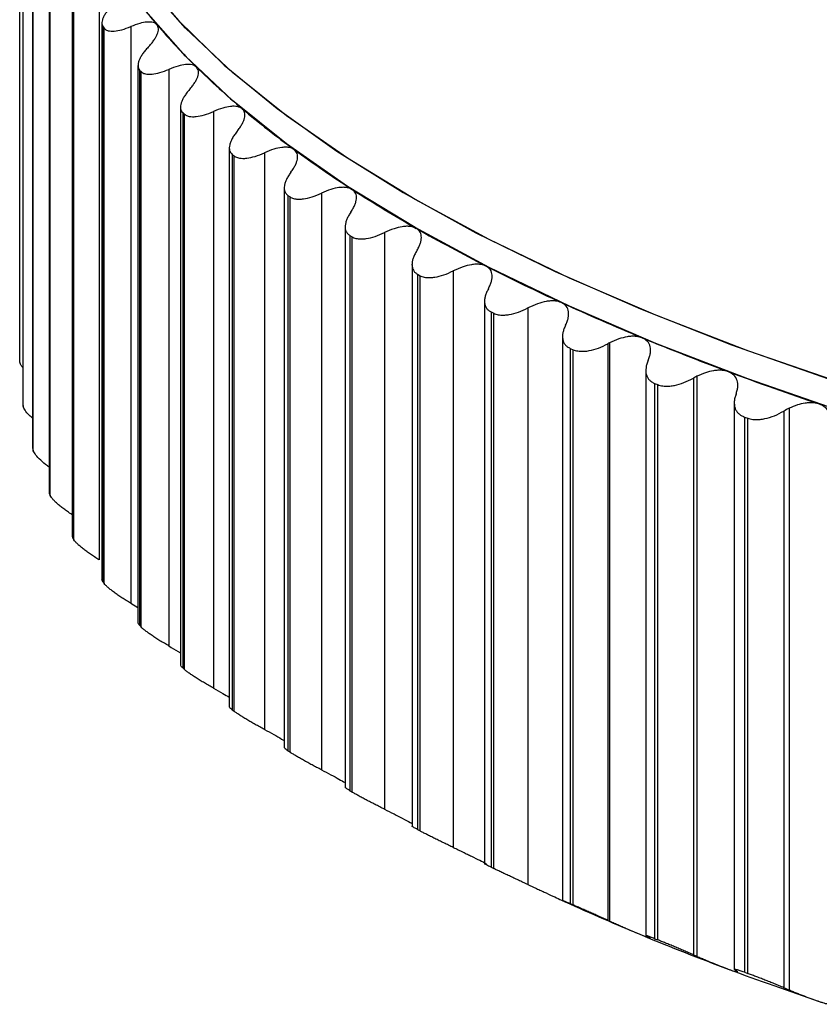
# Paper-space layout '_Dimétrica' of a CAD drawing. Header units: millimetres. Extents: x -40.5 to 42.3, y -20.2 to 56.9.
# Tile 1 of 8: x -36 to -25.3, y -16.7 to -3.5. Entities that reach past the tile are written whole.
import ezdxf

# ---------------------------------------------------------------- set-up
doc = ezdxf.new("R2010")
doc.units = ezdxf.units.MM

psp = doc.layouts.new('_Dimétrica')

# ---------------------------------------------------------------- linework, layer by layer
at = {"color": 7, "linetype": 'Continuous', "lineweight": 25}
for p, q in [((-36, -8.112), (-36, -0.664)), ((-35.958, -1.235), (-35.958, -8.687)), ((-35.957, -1.245), (-35.957, -8.694)), ((-35.954, -8.715), (-35.954, -1.267)), ((-35.826, -1.827), (-35.826, -9.282)), ((-35.823, -1.847), (-35.823, -9.295)), ((-35.817, -9.317), (-35.817, -1.869)), ((-35.605, -2.415), (-35.605, -9.875)), ((-35.599, -2.445), (-35.599, -9.894)), ((-35.59, -9.915), (-35.59, -2.467)), ((-35.295, -2.998), (-35.295, -10.462)), ((-35.285, -3.039), (-35.285, -10.488)), ((-35.272, -10.509), (-35.272, -3.061)), ((-34.935, -3.043), (-34.935, -10.777)), ((-34.898, -3.576), (-34.898, -11.044)), ((-34.882, -3.627), (-34.866, -3.648)), ((-34.882, -3.627), (-34.882, -11.075)), ((-34.866, -11.097), (-34.866, -3.648)), ((-34.51, -3.625), (-34.51, -11.359)), ((-34.413, -4.145), (-34.413, -11.62)), ((-34.391, -4.208), (-34.371, -4.229)), ((-34.391, -4.208), (-34.391, -11.656)), ((-33.998, -4.199), (-33.998, -11.933)), ((-34.371, -11.677), (-34.371, -4.229)), ((-33.843, -4.703), (-33.843, -12.189)), ((-33.812, -4.779), (-33.79, -4.8)), ((-33.812, -4.779), (-33.812, -12.227)), ((-33.79, -12.248), (-33.79, -4.8)), ((-33.4, -4.764), (-33.4, -12.498)), ((-33.188, -5.251), (-33.188, -12.748)), ((-33.149, -5.34), (-33.123, -5.36)), ((-33.149, -5.34), (-33.149, -12.789)), ((-33.123, -12.809), (-33.123, -5.36)), ((-32.718, -5.318), (-32.718, -13.052)), ((-32.451, -5.787), (-32.451, -13.295)), ((-32.401, -5.89), (-32.373, -5.909)), ((-32.401, -5.89), (-32.401, -13.338)), ((-32.373, -13.357), (-32.373, -5.909)), ((-31.953, -5.86), (-31.953, -13.594)), ((-31.634, -6.31), (-31.634, -13.829)), ((-31.572, -6.426), (-31.541, -6.445)), ((-31.572, -6.426), (-31.572, -13.874)), ((-31.541, -13.893), (-31.541, -6.445)), ((-31.107, -6.388), (-31.107, -14.122)), ((-30.737, -6.818), (-30.737, -14.35)), ((-30.663, -6.947), (-30.629, -6.966)), ((-30.663, -6.947), (-30.663, -14.395)), ((-30.629, -14.414), (-30.629, -6.966)), ((-30.183, -6.902), (-30.183, -14.636)), ((-29.765, -7.308), (-29.765, -14.857)), ((-29.677, -7.453), (-29.64, -7.471)), ((-29.677, -7.453), (-29.677, -14.901)), ((-29.64, -14.919), (-29.64, -7.471)), ((-29.182, -7.399), (-29.182, -15.133)), ((-28.718, -7.781), (-28.718, -15.347)), ((-28.108, -7.879), (-28.108, -15.613)), ((-28.087, -7.868), (-28.087, -15.623)), ((-28.616, -7.941), (-28.576, -7.959)), ((-28.616, -7.941), (-28.616, -15.389)), ((-28.576, -15.407), (-28.576, -7.959)), ((-27.6, -8.236), (-27.6, -15.82)), ((-26.917, -8.316), (-26.917, -16.094)), ((-27.482, -8.411), (-27.44, -8.428)), ((-27.482, -8.411), (-27.482, -15.859)), ((-27.44, -15.876), (-27.44, -8.428)), ((-26.963, -8.341), (-26.963, -16.075)), ((-35.957, -8.694), (-35.954, -8.715)), ((-26.414, -8.671), (-26.414, -16.273)), ((-25.749, -8.782), (-25.749, -16.516)), ((-25.679, -8.745), (-25.679, -16.546)), ((-26.279, -8.862), (-26.234, -8.878)), ((-26.279, -8.862), (-26.279, -16.31)), ((-26.234, -16.326), (-26.234, -8.878)), ((-35.823, -9.295), (-35.817, -9.317)), ((-35.599, -9.894), (-35.6, -9.875)), ((-35.599, -9.894), (-35.59, -9.915)), ((-35.285, -10.488), (-35.291, -10.462)), ((-35.285, -10.488), (-35.272, -10.509)), ((-34.882, -11.075), (-34.896, -11.044)), ((-34.882, -11.075), (-34.866, -11.097)), ((-34.51, -11.359), (-34.413, -11.419)), ((-34.391, -11.656), (-34.371, -11.677)), ((-33.812, -12.227), (-33.79, -12.248)), ((-33.149, -12.789), (-33.123, -12.809)), ((-32.401, -13.338), (-32.373, -13.357)), ((-31.572, -13.874), (-31.541, -13.893)), ((-30.663, -14.395), (-30.629, -14.414)), ((-29.677, -14.901), (-29.64, -14.919)), ((-28.616, -15.389), (-28.576, -15.407)), ((-27.482, -15.859), (-27.44, -15.876)), ((-26.279, -16.31), (-26.234, -16.326))]:
    psp.add_line(p, q, dxfattribs=at)
at = {"color": 7, "linetype": 'Continuous', "lineweight": 25, "flags": 128}
for points in [[(-35.5, 0), (-35.474, -0.449), (-35.352, -1.078), (-35.13, -1.704), (-34.808, -2.325), (-34.388, -2.939), (-33.87, -3.545), (-33.256, -4.141), (-32.548, -4.725), (-31.747, -5.295), (-30.857, -5.851), (-29.879, -6.39), (-28.816, -6.911), (-27.672, -7.413), (-26.449, -7.893), (-25.151, -8.351), (-23.782, -8.785), (-22.346, -9.195), (-20.846, -9.578), (-19.287, -9.935), (-17.673, -10.263), (-16.01, -10.562), (-14.301, -10.831), (-12.551, -11.069)], [(-13.99, -10.876), (-15.708, -10.612), (-17.381, -10.318), (-19.005, -9.995), (-20.576, -9.643), (-22.087, -9.264), (-23.536, -8.859), (-24.918, -8.428), (-26.23, -7.974), (-27.466, -7.497), (-28.625, -6.999), (-29.703, -6.481), (-30.696, -5.944), (-31.603, -5.391), (-32.419, -4.822), (-33.144, -4.239), (-33.774, -3.645), (-34.308, -3.04), (-34.745, -2.427), (-35.084, -1.806), (-35.323, -1.181), (-35.461, -0.552), (-35.5, 0)], [(-13.99, -11.253), (-15.708, -10.989), (-17.381, -10.695), (-19.005, -10.372), (-20.576, -10.02), (-22.087, -9.641), (-23.536, -9.236), (-24.918, -8.805), (-26.23, -8.351), (-27.466, -7.874), (-28.625, -7.376), (-29.703, -6.858), (-30.696, -6.321), (-31.603, -5.768), (-32.419, -5.199), (-33.144, -4.617), (-33.774, -4.022), (-34.308, -3.417), (-34.745, -2.804), (-35.084, -2.184), (-35.323, -1.558), (-35.461, -0.929), (-35.5, -0.377)]]:
    psp.add_lwpolyline(points, dxfattribs=at)
at = {"color": 7, "linetype": 'Continuous', "lineweight": 25}
for centre, radius, start, end in [((-28.681, 1.066), 7.196, 214.6485, 220.4367), ((-27.481, 2.087), 8.77, 220.4306, 225.5032), ((-26.114, 3.476), 10.719, 225.4956, 229.9328), ((-24.603, 5.271), 13.066, 229.9251, 233.8137), ((-22.972, 7.497), 15.825, 233.8066, 237.2288), ((-21.249, 10.169), 19.005, 237.2226, 240.2516), ((-19.462, 13.291), 22.602, 240.2463, 242.9446), ((-17.64, 16.854), 26.604, 242.9402, 245.3606), ((-15.811, 20.838), 30.987, 245.3569, 247.5433), ((-14.002, 25.21), 35.719, 247.5402, 249.5289), ((-12.239, 29.927), 40.754, 249.5264, 251.3477), ((-15.783, 12.891), 31.06, 245.4611, 247.542), ((-14.002, 17.196), 35.719, 247.5402, 249.5289), ((-12.239, 21.913), 40.754, 249.5264, 251.3477)]:
    psp.add_arc(centre, radius, start, end, dxfattribs=at)
for points, knots in [([(-34.742, -3.323), (-34.757, -3.338), (-34.787, -3.368), (-34.824, -3.413), (-34.854, -3.456), (-34.877, -3.497), (-34.892, -3.536), (-34.899, -3.571), (-34.896, -3.603), (-34.887, -3.619), (-34.882, -3.627)], [0, 0, 0, 0, 0.129351, 0.254419, 0.377149, 0.499596, 0.624417, 0.748826, 0.875523, 1, 1, 1, 1]), ([(-34.157, -3.601), (-34.164, -3.594), (-34.178, -3.581), (-34.209, -3.569), (-34.247, -3.563), (-34.305, -3.565), (-34.392, -3.58), (-34.469, -3.61), (-34.51, -3.625)], [0, 0, 0, 0, 0.1206916, 0.2437298, 0.3698471, 0.4997242, 0.7343355, 1, 1, 1, 1]), ([(-34.866, -3.648), (-34.862, -3.653), (-34.853, -3.662), (-34.835, -3.673), (-34.81, -3.682), (-34.776, -3.687), (-34.717, -3.686), (-34.629, -3.671), (-34.55, -3.64), (-34.51, -3.625)], [0, 0, 0, 0, 0.082855, 0.165929, 0.250146, 0.374251, 0.499638, 0.745109, 1, 1, 1, 1]), ([(-34.276, -3.901), (-34.261, -3.885), (-34.233, -3.853), (-34.199, -3.808), (-34.173, -3.767), (-34.147, -3.713), (-34.131, -3.651), (-34.149, -3.617), (-34.157, -3.601)], [0, 0, 0, 0, 0.136966, 0.265944, 0.387157, 0.500873, 0.75657, 1, 1, 1, 1]), ([(-34.276, -3.901), (-34.29, -3.916), (-34.318, -3.947), (-34.352, -3.992), (-34.379, -4.036), (-34.399, -4.077), (-34.411, -4.116), (-34.414, -4.152), (-34.409, -4.184), (-34.397, -4.2), (-34.391, -4.208)], [0, 0, 0, 0, 0.129351, 0.254419, 0.377149, 0.499596, 0.624417, 0.748825, 0.875523, 1, 1, 1, 1]), ([(-34.371, -4.229), (-34.366, -4.233), (-34.356, -4.242), (-34.336, -4.253), (-34.309, -4.261), (-34.273, -4.266), (-34.21, -4.264), (-34.119, -4.247), (-34.039, -4.215), (-33.998, -4.199)], [0, 0, 0, 0, 0.082854, 0.165929, 0.250146, 0.374251, 0.499638, 0.745109, 1, 1, 1, 1]), ([(-33.628, -4.169), (-33.636, -4.162), (-33.652, -4.15), (-33.686, -4.138), (-33.727, -4.133), (-33.788, -4.135), (-33.878, -4.152), (-33.956, -4.183), (-33.998, -4.199)], [0, 0, 0, 0, 0.120692, 0.24373, 0.369847, 0.499724, 0.734335, 1, 1, 1, 1]), ([(-33.722, -4.471), (-33.709, -4.454), (-33.682, -4.423), (-33.651, -4.377), (-33.627, -4.335), (-33.605, -4.281), (-33.595, -4.219), (-33.617, -4.185), (-33.628, -4.169)], [0, 0, 0, 0, 0.136966, 0.265944, 0.387157, 0.500874, 0.75657, 1, 1, 1, 1]), ([(-33.722, -4.471), (-33.736, -4.486), (-33.762, -4.518), (-33.793, -4.563), (-33.818, -4.607), (-33.835, -4.649), (-33.843, -4.688), (-33.843, -4.724), (-33.834, -4.756), (-33.82, -4.771), (-33.812, -4.779)], [0, 0, 0, 0, 0.129351, 0.254419, 0.377148, 0.499596, 0.624416, 0.748825, 0.875523, 1, 1, 1, 1]), ([(-33.014, -4.727), (-33.023, -4.721), (-33.041, -4.709), (-33.078, -4.698), (-33.121, -4.693), (-33.186, -4.696), (-33.278, -4.715), (-33.358, -4.747), (-33.4, -4.764)], [0, 0, 0, 0, 0.120692, 0.24373, 0.369847, 0.499724, 0.734335, 1, 1, 1, 1]), ([(-33.084, -5.03), (-33.071, -5.014), (-33.046, -4.982), (-33.018, -4.935), (-32.997, -4.893), (-32.979, -4.839), (-32.974, -4.776), (-33.001, -4.743), (-33.014, -4.727)], [0, 0, 0, 0, 0.136966, 0.265944, 0.387157, 0.500874, 0.75657, 1, 1, 1, 1]), ([(-33.79, -4.8), (-33.784, -4.804), (-33.773, -4.813), (-33.751, -4.823), (-33.721, -4.831), (-33.682, -4.835), (-33.617, -4.832), (-33.523, -4.814), (-33.441, -4.781), (-33.4, -4.764)], [0, 0, 0, 0, 0.082854, 0.165929, 0.250146, 0.374251, 0.499638, 0.745109, 1, 1, 1, 1]), ([(-33.084, -5.03), (-33.096, -5.046), (-33.121, -5.078), (-33.15, -5.124), (-33.171, -5.169), (-33.184, -5.211), (-33.19, -5.25), (-33.186, -5.286), (-33.173, -5.317), (-33.157, -5.333), (-33.149, -5.34)], [0, 0, 0, 0, 0.1293505, 0.2544186, 0.3771483, 0.4995957, 0.6244164, 0.7488253, 0.8755228, 1, 1, 1, 1]), ([(-32.317, -5.275), (-32.327, -5.269), (-32.346, -5.256), (-32.386, -5.246), (-32.432, -5.242), (-32.499, -5.247), (-32.595, -5.267), (-32.675, -5.3), (-32.718, -5.318)], [0, 0, 0, 0, 0.120692, 0.24373, 0.369847, 0.499724, 0.734335, 1, 1, 1, 1]), ([(-32.362, -5.579), (-32.35, -5.562), (-32.327, -5.529), (-32.301, -5.483), (-32.284, -5.44), (-32.27, -5.386), (-32.271, -5.323), (-32.302, -5.291), (-32.317, -5.275)], [0, 0, 0, 0, 0.136966, 0.265944, 0.387158, 0.500875, 0.75657, 1, 1, 1, 1]), ([(-33.123, -5.36), (-33.117, -5.365), (-33.104, -5.374), (-33.08, -5.383), (-33.048, -5.391), (-33.007, -5.394), (-32.939, -5.39), (-32.842, -5.37), (-32.759, -5.335), (-32.718, -5.318)], [0, 0, 0, 0, 0.082854, 0.165929, 0.250146, 0.374251, 0.499638, 0.745109, 1, 1, 1, 1]), ([(-32.362, -5.579), (-32.373, -5.595), (-32.396, -5.627), (-32.422, -5.674), (-32.44, -5.718), (-32.451, -5.761), (-32.453, -5.8), (-32.445, -5.836), (-32.429, -5.867), (-32.411, -5.882), (-32.401, -5.89)], [0, 0, 0, 0, 0.1293506, 0.2544188, 0.3771486, 0.499596, 0.6244167, 0.7488255, 0.8755229, 1, 1, 1, 1]), ([(-31.538, -5.81), (-31.549, -5.804), (-31.57, -5.792), (-31.612, -5.783), (-31.661, -5.78), (-31.731, -5.785), (-31.829, -5.807), (-31.91, -5.841), (-31.953, -5.86)], [0, 0, 0, 0, 0.120692, 0.24373, 0.369847, 0.499724, 0.734336, 1, 1, 1, 1]), ([(-31.558, -6.114), (-31.547, -6.097), (-31.526, -6.064), (-31.503, -6.017), (-31.489, -5.974), (-31.479, -5.92), (-31.485, -5.857), (-31.521, -5.825), (-31.538, -5.81)], [0, 0, 0, 0, 0.136966, 0.265944, 0.387158, 0.500875, 0.756571, 1, 1, 1, 1]), ([(-32.373, -5.909), (-32.366, -5.914), (-32.352, -5.922), (-32.326, -5.931), (-32.292, -5.938), (-32.248, -5.941), (-32.177, -5.935), (-32.078, -5.914), (-31.995, -5.878), (-31.953, -5.86)], [0, 0, 0, 0, 0.0828543, 0.1659284, 0.2501459, 0.3742512, 0.4996376, 0.7451092, 1, 1, 1, 1]), ([(-31.558, -6.114), (-31.569, -6.131), (-31.59, -6.163), (-31.612, -6.21), (-31.628, -6.255), (-31.635, -6.298), (-31.633, -6.337), (-31.623, -6.373), (-31.603, -6.403), (-31.583, -6.418), (-31.572, -6.426)], [0, 0, 0, 0, 0.129351, 0.254419, 0.377149, 0.499596, 0.624417, 0.748826, 0.875523, 1, 1, 1, 1]), ([(-30.679, -6.331), (-30.691, -6.325), (-30.715, -6.314), (-30.759, -6.305), (-30.81, -6.303), (-30.882, -6.31), (-30.983, -6.333), (-31.064, -6.369), (-31.107, -6.388)], [0, 0, 0, 0, 0.120692, 0.24373, 0.369847, 0.499724, 0.734336, 1, 1, 1, 1]), ([(-30.674, -6.636), (-30.664, -6.619), (-30.645, -6.585), (-30.626, -6.538), (-30.614, -6.495), (-30.609, -6.44), (-30.62, -6.378), (-30.66, -6.346), (-30.679, -6.331)], [0, 0, 0, 0, 0.136966, 0.265944, 0.387158, 0.500875, 0.756571, 1, 1, 1, 1]), ([(-31.541, -6.445), (-31.533, -6.449), (-31.518, -6.457), (-31.49, -6.466), (-31.454, -6.472), (-31.408, -6.474), (-31.334, -6.468), (-31.232, -6.444), (-31.149, -6.407), (-31.107, -6.388)], [0, 0, 0, 0, 0.082854, 0.165928, 0.250146, 0.374251, 0.499638, 0.745109, 1, 1, 1, 1]), ([(-30.674, -6.636), (-30.684, -6.652), (-30.703, -6.685), (-30.723, -6.733), (-30.735, -6.778), (-30.739, -6.82), (-30.734, -6.86), (-30.72, -6.895), (-30.697, -6.925), (-30.675, -6.94), (-30.663, -6.947)], [0, 0, 0, 0, 0.129351, 0.254419, 0.377149, 0.499597, 0.624417, 0.748826, 0.875523, 1, 1, 1, 1]), ([(-29.743, -6.837), (-29.756, -6.832), (-29.781, -6.821), (-29.828, -6.813), (-29.881, -6.812), (-29.956, -6.819), (-30.058, -6.845), (-30.139, -6.882), (-30.183, -6.902)], [0, 0, 0, 0, 0.120692, 0.24373, 0.369847, 0.499724, 0.734336, 1, 1, 1, 1]), ([(-29.713, -7.142), (-29.704, -7.125), (-29.687, -7.091), (-29.671, -7.043), (-29.662, -7), (-29.661, -6.945), (-29.678, -6.883), (-29.722, -6.852), (-29.743, -6.837)], [0, 0, 0, 0, 0.136966, 0.265945, 0.387158, 0.500875, 0.756571, 1, 1, 1, 1]), ([(-30.629, -6.966), (-30.621, -6.97), (-30.604, -6.978), (-30.574, -6.986), (-30.536, -6.992), (-30.489, -6.993), (-30.412, -6.985), (-30.309, -6.96), (-30.225, -6.921), (-30.183, -6.902)], [0, 0, 0, 0, 0.082854, 0.165928, 0.250146, 0.374251, 0.499637, 0.745109, 1, 1, 1, 1]), ([(-29.713, -7.142), (-29.722, -7.159), (-29.739, -7.192), (-29.756, -7.239), (-29.765, -7.285), (-29.765, -7.327), (-29.757, -7.367), (-29.74, -7.402), (-29.714, -7.431), (-29.689, -7.446), (-29.677, -7.453)], [0, 0, 0, 0, 0.129351, 0.254419, 0.377149, 0.499597, 0.624417, 0.748826, 0.875523, 1, 1, 1, 1]), ([(-28.732, -7.327), (-28.745, -7.322), (-28.772, -7.311), (-28.822, -7.304), (-28.877, -7.304), (-28.953, -7.313), (-29.057, -7.34), (-29.139, -7.379), (-29.182, -7.399)], [0, 0, 0, 0, 0.120692, 0.24373, 0.369847, 0.499724, 0.734336, 1, 1, 1, 1]), ([(-28.677, -7.631), (-28.669, -7.614), (-28.654, -7.58), (-28.641, -7.532), (-28.635, -7.488), (-28.638, -7.434), (-28.661, -7.372), (-28.708, -7.342), (-28.732, -7.327)], [0, 0, 0, 0, 0.136966, 0.265945, 0.387158, 0.500876, 0.756571, 1, 1, 1, 1]), ([(-29.64, -7.471), (-29.631, -7.475), (-29.613, -7.482), (-29.581, -7.49), (-29.542, -7.495), (-29.492, -7.496), (-29.414, -7.486), (-29.308, -7.459), (-29.225, -7.419), (-29.182, -7.399)], [0, 0, 0, 0, 0.082854, 0.165928, 0.250145, 0.374251, 0.499637, 0.745109, 1, 1, 1, 1]), ([(-28.677, -7.631), (-28.685, -7.648), (-28.7, -7.681), (-28.714, -7.729), (-28.719, -7.775), (-28.717, -7.817), (-28.706, -7.857), (-28.685, -7.891), (-28.656, -7.921), (-28.629, -7.934), (-28.616, -7.941)], [0, 0, 0, 0, 0.129351, 0.254419, 0.377149, 0.499597, 0.624418, 0.748826, 0.875523, 1, 1, 1, 1]), ([(-27.648, -7.8), (-27.661, -7.795), (-27.689, -7.785), (-27.738, -7.779), (-27.792, -7.778), (-27.867, -7.787), (-27.967, -7.813), (-28.046, -7.849), (-28.087, -7.868)], [0, 0, 0, 0, 0.121041, 0.244236, 0.370263, 0.499757, 0.735564, 1, 1, 1, 1]), ([(-28.576, -7.959), (-28.566, -7.962), (-28.547, -7.97), (-28.514, -7.977), (-28.472, -7.981), (-28.421, -7.981), (-28.341, -7.97), (-28.234, -7.941), (-28.15, -7.9), (-28.108, -7.879)], [0, 0, 0, 0, 0.082854, 0.165928, 0.250145, 0.374251, 0.499637, 0.745109, 1, 1, 1, 1]), ([(-27.569, -8.102), (-27.562, -8.085), (-27.548, -8.051), (-27.538, -8.003), (-27.536, -7.959), (-27.543, -7.904), (-27.571, -7.843), (-27.623, -7.814), (-27.648, -7.8)], [0, 0, 0, 0, 0.136966, 0.265945, 0.387158, 0.500876, 0.756571, 1, 1, 1, 1]), ([(-35.958, -8.199), (-35.966, -8.189), (-35.994, -8.154), (-35.998, -8.13), (-36, -8.112)], [0, 0, 0, 0, 0.295553, 1, 1, 1, 1]), ([(-27.569, -8.102), (-27.575, -8.119), (-27.589, -8.153), (-27.599, -8.201), (-27.602, -8.247), (-27.596, -8.289), (-27.581, -8.328), (-27.557, -8.362), (-27.525, -8.391), (-27.496, -8.405), (-27.482, -8.411)], [0, 0, 0, 0, 0.129351, 0.254419, 0.37715, 0.499597, 0.624418, 0.748826, 0.875523, 1, 1, 1, 1]), ([(-26.494, -8.253), (-26.508, -8.249), (-26.535, -8.24), (-26.583, -8.234), (-26.636, -8.234), (-26.707, -8.242), (-26.803, -8.265), (-26.878, -8.299), (-26.917, -8.316)], [0, 0, 0, 0, 0.121443, 0.244823, 0.370757, 0.499823, 0.736949, 1, 1, 1, 1]), ([(-26.39, -8.555), (-26.385, -8.537), (-26.373, -8.503), (-26.366, -8.454), (-26.367, -8.411), (-26.379, -8.356), (-26.412, -8.295), (-26.467, -8.267), (-26.494, -8.253)], [0, 0, 0, 0, 0.136966, 0.265945, 0.387159, 0.500876, 0.756571, 1, 1, 1, 1]), ([(-27.44, -8.428), (-27.429, -8.431), (-27.409, -8.439), (-27.374, -8.445), (-27.331, -8.449), (-27.278, -8.448), (-27.196, -8.436), (-27.088, -8.405), (-27.005, -8.362), (-26.963, -8.341)], [0, 0, 0, 0, 0.0828538, 0.1659275, 0.2501447, 0.3742506, 0.4996374, 0.7451091, 1, 1, 1, 1]), ([(-26.39, -8.555), (-26.396, -8.572), (-26.408, -8.605), (-26.415, -8.654), (-26.414, -8.699), (-26.405, -8.742), (-26.387, -8.78), (-26.36, -8.814), (-26.324, -8.843), (-26.294, -8.855), (-26.279, -8.862)], [0, 0, 0, 0, 0.129351, 0.254419, 0.37715, 0.499597, 0.624418, 0.748827, 0.875523, 1, 1, 1, 1]), ([(-35.826, -8.879), (-35.84, -8.867), (-35.884, -8.828), (-35.934, -8.768), (-35.947, -8.733), (-35.954, -8.715)], [0, 0, 0, 0, 0.194372, 0.595717, 1, 1, 1, 1]), ([(-25.273, -8.687), (-25.287, -8.683), (-25.314, -8.675), (-25.361, -8.67), (-25.412, -8.67), (-25.48, -8.677), (-25.571, -8.698), (-25.642, -8.729), (-25.679, -8.745)], [0, 0, 0, 0, 0.121842, 0.245418, 0.371282, 0.499961, 0.738292, 1, 1, 1, 1]), ([(-25.146, -8.986), (-25.141, -8.969), (-25.131, -8.934), (-25.128, -8.886), (-25.132, -8.842), (-25.147, -8.788), (-25.186, -8.728), (-25.245, -8.7), (-25.273, -8.687)], [0, 0, 0, 0, 0.136966, 0.265945, 0.387159, 0.500876, 0.756571, 1, 1, 1, 1]), ([(-26.234, -8.878), (-26.223, -8.881), (-26.202, -8.888), (-26.165, -8.894), (-26.121, -8.897), (-26.067, -8.895), (-25.983, -8.881), (-25.873, -8.849), (-25.791, -8.805), (-25.749, -8.782)], [0, 0, 0, 0, 0.082854, 0.165927, 0.250144, 0.37425, 0.499637, 0.745109, 1, 1, 1, 1]), ([(-35.605, -9.534), (-35.613, -9.528), (-35.656, -9.497), (-35.721, -9.44), (-35.791, -9.369), (-35.808, -9.334), (-35.817, -9.317)], [0, 0, 0, 0, 0.068776, 0.375178, 0.68645, 1, 1, 1, 1]), ([(-35.272, -10.189), (-35.291, -10.176), (-35.33, -10.15), (-35.384, -10.112), (-35.434, -10.074), (-35.479, -10.038), (-35.519, -10.003), (-35.551, -9.97), (-35.576, -9.94), (-35.585, -9.923), (-35.59, -9.915)], [0, 0, 0, 0, 0.1293509, 0.2544194, 0.3771495, 0.4995972, 0.6244178, 0.7488261, 0.875523, 1, 1, 1, 1]), ([(-34.935, -10.777), (-34.955, -10.764), (-34.995, -10.74), (-35.051, -10.702), (-35.102, -10.665), (-35.149, -10.63), (-35.192, -10.595), (-35.227, -10.563), (-35.255, -10.533), (-35.267, -10.517), (-35.272, -10.509)], [0, 0, 0, 0, 0.129351, 0.254419, 0.37715, 0.499597, 0.624418, 0.748826, 0.875523, 1, 1, 1, 1]), ([(-34.51, -11.359), (-34.53, -11.347), (-34.571, -11.322), (-34.628, -11.286), (-34.682, -11.25), (-34.731, -11.215), (-34.776, -11.181), (-34.814, -11.15), (-34.846, -11.12), (-34.859, -11.104), (-34.866, -11.097)], [0, 0, 0, 0, 0.129351, 0.25442, 0.37715, 0.499597, 0.624418, 0.748826, 0.875523, 1, 1, 1, 1]), ([(-34.391, -11.656), (-34.404, -11.641), (-34.418, -11.625), (-34.412, -11.62), (-34.412, -11.62)], [0, 0, 0, 0, 0.9212, 1, 1, 1, 1]), ([(-33.998, -11.933), (-34.019, -11.921), (-34.059, -11.898), (-34.118, -11.862), (-34.173, -11.827), (-34.225, -11.793), (-34.272, -11.76), (-34.313, -11.729), (-34.348, -11.7), (-34.364, -11.685), (-34.371, -11.677)], [0, 0, 0, 0, 0.129351, 0.25442, 0.37715, 0.499598, 0.624418, 0.748826, 0.875523, 1, 1, 1, 1]), ([(-33.998, -11.933), (-33.956, -11.957), (-33.901, -11.989), (-33.854, -12.02), (-33.843, -12.027)], [0, 0, 0, 0, 0.775914, 1, 1, 1, 1]), ([(-33.812, -12.227), (-33.827, -12.213), (-33.845, -12.196), (-33.84, -12.19), (-33.839, -12.189)], [0, 0, 0, 0, 0.786546, 1, 1, 1, 1]), ([(-33.4, -12.498), (-33.421, -12.486), (-33.462, -12.463), (-33.522, -12.429), (-33.579, -12.395), (-33.632, -12.361), (-33.682, -12.329), (-33.726, -12.299), (-33.763, -12.271), (-33.781, -12.256), (-33.79, -12.248)], [0, 0, 0, 0, 0.129351, 0.25442, 0.37715, 0.499598, 0.624418, 0.748826, 0.875523, 1, 1, 1, 1]), ([(-33.4, -12.498), (-33.358, -12.521), (-33.283, -12.563), (-33.217, -12.604), (-33.188, -12.621)], [0, 0, 0, 0, 0.571584, 1, 1, 1, 1]), ([(-33.149, -12.789), (-33.165, -12.775), (-33.188, -12.756), (-33.185, -12.75), (-33.184, -12.748)], [0, 0, 0, 0, 0.685969, 1, 1, 1, 1]), ([(-32.718, -13.052), (-32.739, -13.041), (-32.78, -13.018), (-32.841, -12.985), (-32.9, -12.952), (-32.955, -12.919), (-33.006, -12.888), (-33.053, -12.858), (-33.093, -12.831), (-33.113, -12.816), (-33.123, -12.809)], [0, 0, 0, 0, 0.129351, 0.25442, 0.37715, 0.499598, 0.624418, 0.748826, 0.875523, 1, 1, 1, 1]), ([(-32.718, -13.052), (-32.675, -13.075), (-32.596, -13.117), (-32.504, -13.17), (-32.463, -13.195), (-32.451, -13.202)], [0, 0, 0, 0, 0.45087, 0.849177, 1, 1, 1, 1]), ([(-32.401, -13.338), (-32.419, -13.325), (-32.449, -13.304), (-32.448, -13.298), (-32.447, -13.295)], [0, 0, 0, 0, 0.608162, 1, 1, 1, 1]), ([(-31.953, -13.594), (-31.974, -13.583), (-32.016, -13.561), (-32.078, -13.529), (-32.137, -13.497), (-32.194, -13.465), (-32.248, -13.435), (-32.297, -13.406), (-32.34, -13.379), (-32.362, -13.365), (-32.373, -13.357)], [0, 0, 0, 0, 0.129351, 0.25442, 0.37715, 0.499598, 0.624418, 0.748827, 0.875523, 1, 1, 1, 1]), ([(-31.953, -13.594), (-31.91, -13.616), (-31.829, -13.657), (-31.718, -13.718), (-31.661, -13.75), (-31.634, -13.766)], [0, 0, 0, 0, 0.376635, 0.709361, 1, 1, 1, 1]), ([(-31.572, -13.874), (-31.592, -13.861), (-31.628, -13.839), (-31.63, -13.832), (-31.631, -13.829)], [0, 0, 0, 0, 0.546319, 1, 1, 1, 1]), ([(-31.107, -14.122), (-31.128, -14.112), (-31.17, -14.091), (-31.233, -14.059), (-31.293, -14.028), (-31.352, -13.998), (-31.408, -13.968), (-31.459, -13.94), (-31.505, -13.914), (-31.529, -13.9), (-31.541, -13.893)], [0, 0, 0, 0, 0.129351, 0.25442, 0.37715, 0.499598, 0.624418, 0.748827, 0.875523, 1, 1, 1, 1]), ([(-31.107, -14.122), (-31.064, -14.144), (-30.982, -14.184), (-30.864, -14.245), (-30.779, -14.289), (-30.745, -14.309), (-30.737, -14.313)], [0, 0, 0, 0, 0.322525, 0.607449, 0.918141, 1, 1, 1, 1]), ([(-30.663, -14.395), (-30.684, -14.384), (-30.724, -14.361), (-30.743, -14.349), (-30.737, -14.35), (-30.737, -14.35)], [0, 0, 0, 0, 0.495931, 0.991077, 1, 1, 1, 1]), ([(-30.183, -14.636), (-30.204, -14.626), (-30.246, -14.605), (-30.309, -14.575), (-30.371, -14.545), (-30.431, -14.516), (-30.488, -14.487), (-30.541, -14.46), (-30.59, -14.435), (-30.616, -14.421), (-30.629, -14.414)], [0, 0, 0, 0, 0.129351, 0.25442, 0.37715, 0.499598, 0.624418, 0.748827, 0.875523, 1, 1, 1, 1]), ([(-30.183, -14.636), (-30.161, -14.646), (-30.118, -14.667), (-30.054, -14.697), (-29.995, -14.726), (-29.918, -14.764), (-29.825, -14.809), (-29.77, -14.837), (-29.743, -14.851)], [0, 0, 0, 0, 0.136966, 0.265945, 0.387159, 0.500876, 0.756571, 1, 1, 1, 1]), ([(-29.677, -14.901), (-29.699, -14.89), (-29.744, -14.868), (-29.768, -14.855), (-29.763, -14.857), (-29.762, -14.857)], [0, 0, 0, 0, 0.452684, 0.904652, 1, 1, 1, 1]), ([(-29.182, -15.133), (-29.204, -15.123), (-29.246, -15.104), (-29.309, -15.074), (-29.371, -15.046), (-29.432, -15.017), (-29.491, -14.989), (-29.547, -14.963), (-29.598, -14.939), (-29.626, -14.926), (-29.64, -14.919)], [0, 0, 0, 0, 0.129351, 0.25442, 0.37715, 0.499598, 0.624418, 0.748827, 0.875523, 1, 1, 1, 1]), ([(-29.182, -15.133), (-29.16, -15.143), (-29.117, -15.163), (-29.053, -15.193), (-28.994, -15.22), (-28.915, -15.257), (-28.819, -15.301), (-28.76, -15.328), (-28.732, -15.341)], [0, 0, 0, 0, 0.136966, 0.265945, 0.387159, 0.500876, 0.756571, 1, 1, 1, 1]), ([(-28.732, -15.341), (-28.719, -15.347), (-28.695, -15.358), (-28.668, -15.37), (-28.647, -15.38), (-28.641, -15.382), (-28.638, -15.384)], [0, 0, 0, 0, 0.241516, 0.487729, 0.740102, 1, 1, 1, 1]), ([(-28.616, -15.389), (-28.625, -15.386), (-28.643, -15.378), (-28.665, -15.368), (-28.687, -15.358), (-28.705, -15.351), (-28.72, -15.344), (-28.719, -15.346), (-28.691, -15.359), (-28.677, -15.365)], [0, 0, 0, 0, 0.082854, 0.165928, 0.250145, 0.374251, 0.499638, 0.745109, 1, 1, 1, 1]), ([(-28.64, -15.383), (-28.639, -15.383), (-28.638, -15.383), (-28.662, -15.372), (-28.677, -15.365)], [0, 0, 0, 0, 0.3501778, 1, 1, 1, 1]), ([(-28.108, -15.613), (-28.129, -15.604), (-28.171, -15.585), (-28.235, -15.557), (-28.298, -15.529), (-28.36, -15.501), (-28.42, -15.475), (-28.478, -15.45), (-28.531, -15.426), (-28.561, -15.413), (-28.576, -15.407)], [0, 0, 0, 0, 0.129351, 0.25442, 0.37715, 0.499598, 0.624418, 0.748827, 0.875523, 1, 1, 1, 1]), ([(-28.087, -15.623), (-28.066, -15.632), (-28.025, -15.65), (-27.964, -15.677), (-27.906, -15.703), (-27.829, -15.736), (-27.736, -15.777), (-27.677, -15.801), (-27.648, -15.814)], [0, 0, 0, 0, 0.135954, 0.264532, 0.385961, 0.500509, 0.755904, 1, 1, 1, 1]), ([(-27.648, -15.814), (-27.635, -15.819), (-27.608, -15.83), (-27.578, -15.842), (-27.554, -15.851), (-27.546, -15.853), (-27.542, -15.854)], [0, 0, 0, 0, 0.241516, 0.487729, 0.740102, 1, 1, 1, 1]), ([(-27.482, -15.859), (-27.491, -15.856), (-27.511, -15.848), (-27.535, -15.839), (-27.559, -15.83), (-27.581, -15.822), (-27.6, -15.816), (-27.605, -15.818), (-27.581, -15.83), (-27.569, -15.836)], [0, 0, 0, 0, 0.082854, 0.165928, 0.250145, 0.374251, 0.499638, 0.745109, 1, 1, 1, 1]), ([(-27.541, -15.853), (-27.54, -15.853), (-27.536, -15.853), (-27.555, -15.844), (-27.569, -15.836)], [0, 0, 0, 0, 0.260954, 1, 1, 1, 1]), ([(-26.963, -16.075), (-26.984, -16.066), (-27.025, -16.048), (-27.089, -16.02), (-27.153, -15.993), (-27.216, -15.967), (-27.278, -15.941), (-27.337, -15.917), (-27.392, -15.895), (-27.424, -15.882), (-27.44, -15.876)], [0, 0, 0, 0, 0.129351, 0.25442, 0.37715, 0.499598, 0.624418, 0.748827, 0.875523, 1, 1, 1, 1]), ([(-26.917, -16.094), (-26.897, -16.103), (-26.858, -16.12), (-26.8, -16.144), (-26.745, -16.167), (-26.672, -16.198), (-26.582, -16.234), (-26.523, -16.256), (-26.494, -16.267)], [0, 0, 0, 0, 0.134851, 0.263008, 0.384699, 0.500189, 0.755191, 1, 1, 1, 1]), ([(-26.494, -16.267), (-26.48, -16.272), (-26.452, -16.283), (-26.419, -16.294), (-26.392, -16.303), (-26.382, -16.305), (-26.376, -16.306)], [0, 0, 0, 0, 0.241516, 0.487729, 0.740102, 1, 1, 1, 1]), ([(-26.279, -16.31), (-26.289, -16.306), (-26.309, -16.299), (-26.336, -16.29), (-26.362, -16.282), (-26.387, -16.274), (-26.41, -16.269), (-26.42, -16.27), (-26.4, -16.282), (-26.39, -16.289)], [0, 0, 0, 0, 0.082854, 0.165927, 0.250144, 0.37425, 0.499637, 0.745109, 1, 1, 1, 1]), ([(-26.369, -16.305), (-26.369, -16.304), (-26.364, -16.304), (-26.378, -16.296), (-26.39, -16.289)], [0, 0, 0, 0, 0.143492, 1, 1, 1, 1]), ([(-25.749, -16.516), (-25.77, -16.508), (-25.812, -16.49), (-25.875, -16.464), (-25.939, -16.438), (-26.003, -16.413), (-26.066, -16.388), (-26.127, -16.365), (-26.184, -16.344), (-26.218, -16.332), (-26.234, -16.326)], [0, 0, 0, 0, 0.129351, 0.25442, 0.37715, 0.499598, 0.624418, 0.748827, 0.875523, 1, 1, 1, 1]), ([(-25.679, -16.546), (-25.66, -16.553), (-25.624, -16.569), (-25.569, -16.591), (-25.516, -16.611), (-25.446, -16.639), (-25.36, -16.671), (-25.302, -16.691), (-25.273, -16.701)], [0, 0, 0, 0, 0.133841, 0.261627, 0.383586, 0.499977, 0.754556, 1, 1, 1, 1]), ([(-25.273, -16.701), (-25.258, -16.706), (-25.229, -16.716), (-25.192, -16.727), (-25.163, -16.734), (-25.137, -16.74), (-25.123, -16.738), (-25.138, -16.726), (-25.146, -16.72)], [0, 0, 0, 0, 0.120692, 0.24373, 0.369847, 0.499725, 0.734336, 1, 1, 1, 1])]:
    psp.add_open_spline(points, degree=3, knots=knots, dxfattribs=at)
for points in [[(-28.087, -7.868), (-28.094, -7.872), (-28.101, -7.875), (-28.108, -7.879)], [(-26.917, -8.316), (-26.932, -8.324), (-26.948, -8.332), (-26.963, -8.341)], [(-25.679, -8.745), (-25.703, -8.756), (-25.727, -8.769), (-25.749, -8.782)], [(-28.108, -15.613), (-28.101, -15.616), (-28.094, -15.619), (-28.087, -15.623)], [(-26.963, -16.075), (-26.948, -16.081), (-26.932, -16.088), (-26.917, -16.094)], [(-25.749, -16.516), (-25.726, -16.526), (-25.703, -16.536), (-25.679, -16.546)]]:
    psp.add_open_spline(points, degree=3, dxfattribs=at)

doc.saveas('drawing.dxf')
